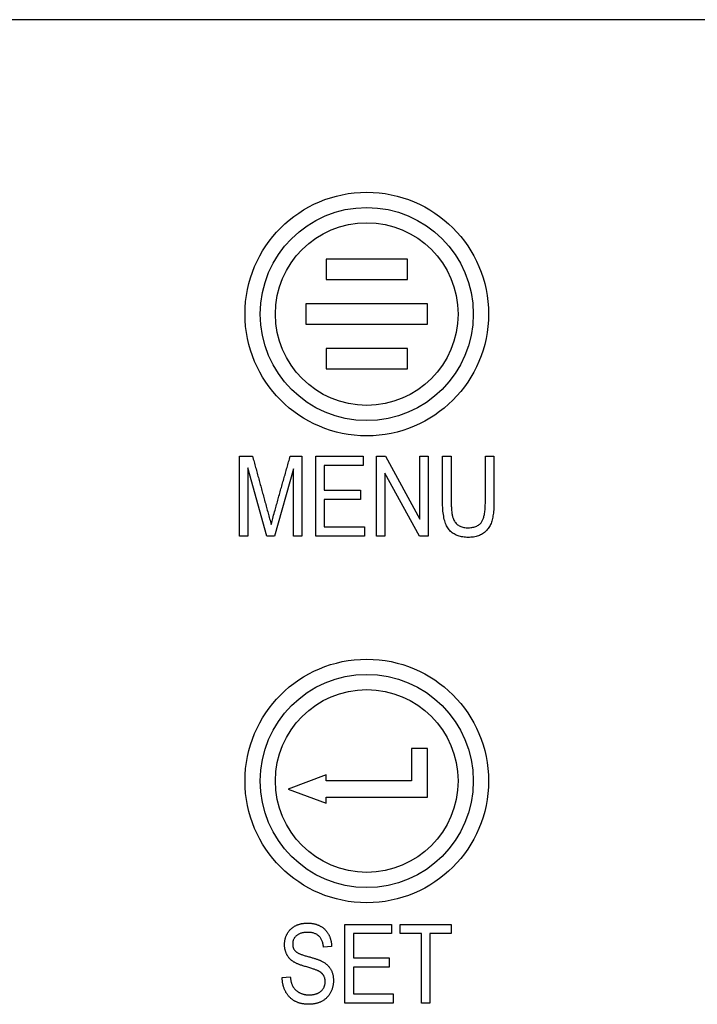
# Model space of a CAD drawing. Extents: x 62 to 213, y 47 to 156.
# Tile 3 of 8: x 96 to 129, y 108 to 156. Entities that reach past the tile are written whole.
import ezdxf

# ---------------------------------------------------------------- set-up
doc = ezdxf.new("R2010")
doc.units = 0
doc.layers.add('DEFAULT', color=7, linetype='CONTINUOUS')
doc.layers.add('DV1_0', color=7, linetype='CONTINUOUS')

# ---------------------------------------------------------------- blocks, each defined once
blk = doc.blocks.new('SE')
at = {"layer": 'DV1_0', "color": 7, "linetype": 'CONTINUOUS'}
for p, q in [((207.964, 156.085), (67.964, 156.085)), ((110.964, 144.285), (110.964, 143.285)), ((114.964, 144.285), (110.964, 144.285)), ((114.964, 143.285), (114.964, 144.285)), ((110.964, 143.285), (114.964, 143.285)), ((109.964, 142.085), (109.964, 141.085)), ((115.964, 142.085), (109.964, 142.085)), ((115.964, 141.085), (115.964, 142.085)), ((109.964, 141.085), (115.964, 141.085)), ((110.964, 139.885), (110.964, 138.885)), ((114.964, 139.885), (110.964, 139.885)), ((114.964, 138.885), (114.964, 139.885)), ((110.964, 138.885), (114.964, 138.885)), ((106.695, 130.648), (106.695, 134.585)), ((106.695, 134.585), (107.332, 134.585)), ((109.192, 134.585), (109.763, 134.585)), ((109.763, 134.585), (109.763, 130.648)), ((110.446, 130.648), (110.446, 134.585)), ((110.446, 134.585), (112.783, 134.585)), ((112.783, 134.585), (112.783, 134.124)), ((113.448, 130.648), (113.448, 134.585)), ((113.448, 134.585), (113.883, 134.585)), ((113.883, 134.585), (115.583, 131.475)), ((115.583, 131.475), (115.583, 134.585)), ((115.583, 134.585), (115.989, 134.585)), ((115.989, 134.585), (115.989, 130.648)), ((116.702, 134.585), (117.126, 134.585)), ((118.808, 134.585), (119.232, 134.585)), ((107.101, 134.008), (107.101, 130.648)), ((108.037, 130.648), (107.101, 134.008)), ((109.354, 133.959), (108.422, 130.648)), ((109.354, 130.648), (109.354, 133.959)), ((112.783, 134.124), (110.871, 134.124)), ((110.871, 134.124), (110.871, 132.913)), ((113.854, 133.752), (113.854, 130.648)), ((115.555, 130.648), (113.854, 133.752)), ((110.871, 132.913), (112.663, 132.913)), ((112.663, 132.913), (112.663, 132.45)), ((112.663, 132.45), (110.871, 132.45)), ((110.871, 132.45), (110.871, 131.111)), ((110.871, 131.111), (112.856, 131.111)), ((112.856, 131.111), (112.856, 130.648)), ((107.101, 130.648), (106.695, 130.648)), ((108.422, 130.648), (108.037, 130.648)), ((109.763, 130.648), (109.354, 130.648)), ((112.856, 130.648), (110.446, 130.648)), ((113.854, 130.648), (113.448, 130.648)), ((115.989, 130.648), (115.555, 130.648)), ((115.964, 120.185), (115.164, 120.185)), ((115.164, 120.185), (115.164, 118.585)), ((115.964, 117.785), (115.964, 120.185)), ((110.964, 118.881), (109.089, 118.185)), ((110.964, 118.585), (110.964, 118.881)), ((115.164, 118.585), (110.964, 118.585)), ((109.089, 118.185), (110.964, 117.488)), ((110.964, 117.488), (110.964, 117.785)), ((110.964, 117.785), (115.964, 117.785)), ((111.887, 107.647), (111.887, 111.52)), ((111.887, 111.52), (114.185, 111.52)), ((114.185, 111.067), (112.304, 111.067)), ((112.304, 111.067), (112.304, 109.876)), ((114.185, 111.52), (114.185, 111.067)), ((114.613, 111.067), (114.613, 111.52)), ((114.613, 111.52), (117.131, 111.52)), ((115.66, 111.067), (114.613, 111.067)), ((115.66, 107.647), (115.66, 111.067)), ((116.077, 111.067), (116.077, 107.647)), ((117.131, 111.067), (116.077, 111.067)), ((117.131, 111.52), (117.131, 111.067)), ((111.232, 110.438), (110.832, 110.402)), ((112.304, 109.876), (114.07, 109.876)), ((114.07, 109.876), (114.07, 109.42)), ((114.07, 109.42), (112.304, 109.42)), ((112.304, 109.42), (112.304, 108.103)), ((108.796, 108.902), (109.196, 108.938)), ((112.304, 108.103), (114.26, 108.103)), ((114.26, 108.103), (114.26, 107.647)), ((114.26, 107.647), (111.887, 107.647)), ((116.077, 107.647), (115.66, 107.647))]:
    blk.add_line(p, q, dxfattribs=at)
for points in [[(107.332, 134.585), (107.351, 134.515), (107.37, 134.444), (107.39, 134.374), (107.409, 134.304), (107.428, 134.234), (107.447, 134.164), (107.467, 134.094), (107.486, 134.023), (107.505, 133.953), (107.524, 133.883), (107.544, 133.813), (107.563, 133.743), (107.582, 133.673), (107.601, 133.603), (107.621, 133.532), (107.64, 133.462), (107.659, 133.392), (107.678, 133.322), (107.698, 133.252), (107.717, 133.182), (107.736, 133.111), (107.755, 133.041), (107.775, 132.971), (107.794, 132.901), (107.813, 132.831), (107.832, 132.761), (107.852, 132.69), (107.871, 132.62), (107.89, 132.55), (107.909, 132.48), (107.929, 132.41), (107.948, 132.34), (107.967, 132.27), (107.986, 132.199), (108.006, 132.129), (108.025, 132.059), (108.044, 131.989), (108.063, 131.919), (108.083, 131.849), (108.102, 131.778), (108.121, 131.708), (108.14, 131.638), (108.159, 131.568), (108.177, 131.497), (108.196, 131.427), (108.214, 131.357), (108.233, 131.286), (108.251, 131.216)], [(108.251, 131.216), (108.264, 131.267), (108.279, 131.323), (108.295, 131.383), (108.313, 131.449), (108.332, 131.519), (108.353, 131.595), (108.375, 131.675), (108.398, 131.76), (108.423, 131.849), (108.442, 131.919), (108.462, 131.989), (108.481, 132.06), (108.501, 132.13), (108.52, 132.2), (108.54, 132.27), (108.559, 132.34), (108.579, 132.411), (108.599, 132.481), (108.618, 132.551), (108.638, 132.621), (108.658, 132.691), (108.677, 132.761), (108.697, 132.832), (108.717, 132.902), (108.736, 132.972), (108.756, 133.042), (108.776, 133.112), (108.796, 133.182), (108.816, 133.252), (108.835, 133.322), (108.855, 133.393), (108.875, 133.463), (108.895, 133.533), (108.915, 133.603), (108.935, 133.673), (108.954, 133.743), (108.974, 133.813), (108.994, 133.883), (109.014, 133.953), (109.034, 134.024), (109.053, 134.094), (109.073, 134.164), (109.093, 134.234), (109.113, 134.304), (109.133, 134.374), (109.152, 134.444), (109.172, 134.515), (109.192, 134.585)], [(119.232, 134.585), (119.232, 134.519), (119.232, 134.453), (119.232, 134.387), (119.232, 134.322), (119.232, 134.256), (119.232, 134.19), (119.232, 134.124), (119.232, 134.058), (119.232, 133.993), (119.232, 133.927), (119.232, 133.861), (119.232, 133.795), (119.232, 133.73), (119.232, 133.664), (119.232, 133.598), (119.232, 133.532), (119.232, 133.466), (119.232, 133.401), (119.232, 133.335), (119.232, 133.269), (119.232, 133.203), (119.232, 133.137), (119.232, 133.072), (119.232, 133.006), (119.232, 132.94), (119.232, 132.874), (119.232, 132.809), (119.232, 132.743), (119.232, 132.677), (119.232, 132.611), (119.232, 132.545), (119.232, 132.48), (119.232, 132.414), (119.232, 132.348), (119.232, 132.272), (119.231, 132.184), (119.228, 132.099), (119.224, 132.016), (119.219, 131.936), (119.212, 131.859), (119.204, 131.783), (119.194, 131.711), (119.184, 131.641), (119.171, 131.573), (119.158, 131.508), (119.143, 131.446), (119.126, 131.386), (119.108, 131.329), (119.088, 131.274), (119.065, 131.22), (119.04, 131.169), (119.013, 131.119), (118.983, 131.071), (118.952, 131.025), (118.917, 130.981), (118.881, 130.939), (118.843, 130.899), (118.802, 130.861), (118.759, 130.825), (118.714, 130.791), (118.668, 130.759), (118.619, 130.731), (118.569, 130.705), (118.517, 130.681), (118.463, 130.66), (118.407, 130.642), (118.349, 130.627), (118.29, 130.613), (118.228, 130.603), (118.165, 130.595), (118.099, 130.589), (118.032, 130.586), (117.963, 130.585), (117.895, 130.586), (117.828, 130.59), (117.764, 130.596), (117.701, 130.604), (117.64, 130.614), (117.582, 130.627), (117.525, 130.642), (117.47, 130.66), (117.417, 130.679), (117.365, 130.701), (117.316, 130.725), (117.269, 130.752), (117.223, 130.78), (117.18, 130.811), (117.138, 130.845), (117.098, 130.88), (117.06, 130.918), (117.024, 130.958), (116.99, 131.001), (116.958, 131.048), (116.927, 131.097), (116.899, 131.151), (116.873, 131.208), (116.848, 131.268), (116.825, 131.332), (116.805, 131.399), (116.786, 131.47), (116.769, 131.544), (116.754, 131.622), (116.741, 131.704), (116.73, 131.788), (116.72, 131.877), (116.713, 131.969), (116.707, 132.064), (116.704, 132.163), (116.702, 132.265), (116.702, 132.348), (116.702, 132.414), (116.702, 132.48), (116.702, 132.546), (116.702, 132.611), (116.702, 132.677), (116.702, 132.743), (116.702, 132.809), (116.702, 132.874), (116.702, 132.94), (116.702, 133.006), (116.702, 133.072), (116.702, 133.138), (116.702, 133.203), (116.702, 133.269), (116.702, 133.335), (116.702, 133.401), (116.702, 133.466), (116.702, 133.532), (116.702, 133.598), (116.702, 133.664), (116.702, 133.73), (116.702, 133.795), (116.702, 133.861), (116.702, 133.927), (116.702, 133.993), (116.702, 134.058), (116.702, 134.124), (116.702, 134.19), (116.702, 134.256), (116.702, 134.322), (116.702, 134.387), (116.702, 134.453), (116.702, 134.519), (116.702, 134.585)], [(117.126, 134.585), (117.126, 134.534), (117.126, 134.484), (117.126, 134.434), (117.126, 134.384), (117.126, 134.333), (117.126, 134.283), (117.126, 134.233), (117.126, 134.183), (117.126, 134.133), (117.126, 134.082), (117.126, 134.032), (117.126, 133.982), (117.126, 133.932), (117.126, 133.881), (117.126, 133.831), (117.126, 133.781), (117.126, 133.731), (117.126, 133.68), (117.126, 133.63), (117.126, 133.58), (117.126, 133.53), (117.126, 133.479), (117.126, 133.429), (117.126, 133.379), (117.126, 133.329), (117.126, 133.279), (117.126, 133.228), (117.126, 133.178), (117.126, 133.128), (117.126, 133.078), (117.126, 133.027), (117.126, 132.977), (117.126, 132.927), (117.126, 132.877), (117.126, 132.826), (117.126, 132.776), (117.126, 132.726), (117.126, 132.676), (117.126, 132.625), (117.126, 132.575), (117.126, 132.525), (117.126, 132.475), (117.126, 132.425), (117.126, 132.374), (117.126, 132.324), (117.127, 132.259), (117.127, 132.193), (117.129, 132.13), (117.132, 132.07), (117.135, 132.011), (117.138, 131.956), (117.143, 131.902), (117.148, 131.851), (117.154, 131.803), (117.16, 131.757), (117.167, 131.714), (117.175, 131.673), (117.184, 131.634), (117.193, 131.598), (117.203, 131.565), (117.216, 131.528), (117.235, 131.479), (117.258, 131.433), (117.282, 131.389), (117.309, 131.348), (117.338, 131.31), (117.37, 131.274), (117.404, 131.241), (117.44, 131.21), (117.479, 131.182), (117.519, 131.156), (117.562, 131.134), (117.606, 131.114), (117.653, 131.097), (117.701, 131.083), (117.751, 131.072), (117.803, 131.064), (117.856, 131.058), (117.912, 131.056), (117.971, 131.057), (118.031, 131.06), (118.089, 131.065), (118.144, 131.072), (118.198, 131.082), (118.248, 131.094), (118.297, 131.108), (118.343, 131.124), (118.387, 131.143), (118.428, 131.164), (118.467, 131.188), (118.504, 131.214), (118.538, 131.243), (118.57, 131.274), (118.599, 131.308), (118.62, 131.335), (118.638, 131.363), (118.656, 131.393), (118.672, 131.425), (118.688, 131.46), (118.702, 131.497), (118.716, 131.537), (118.729, 131.578), (118.741, 131.622), (118.751, 131.668), (118.761, 131.717), (118.77, 131.768), (118.778, 131.821), (118.785, 131.876), (118.791, 131.934), (118.797, 131.993), (118.801, 132.056), (118.804, 132.12), (118.806, 132.187), (118.808, 132.256), (118.808, 132.324), (118.808, 132.374), (118.808, 132.424), (118.808, 132.475), (118.808, 132.525), (118.808, 132.575), (118.808, 132.625), (118.808, 132.676), (118.808, 132.726), (118.808, 132.776), (118.808, 132.826), (118.808, 132.877), (118.808, 132.927), (118.808, 132.977), (118.808, 133.027), (118.808, 133.077), (118.808, 133.128), (118.808, 133.178), (118.808, 133.228), (118.808, 133.278), (118.808, 133.329), (118.808, 133.379), (118.808, 133.429), (118.808, 133.479), (118.808, 133.53), (118.808, 133.58), (118.808, 133.63), (118.808, 133.68), (118.808, 133.731), (118.808, 133.781), (118.808, 133.831), (118.808, 133.881), (118.808, 133.932), (118.808, 133.982), (118.808, 134.032), (118.808, 134.082), (118.808, 134.133), (118.808, 134.183), (118.808, 134.233), (118.808, 134.283), (118.808, 134.333), (118.808, 134.384), (118.808, 134.434), (118.808, 134.484), (118.808, 134.534), (118.808, 134.585)], [(109.196, 108.938), (109.2, 108.9), (109.204, 108.863), (109.209, 108.827), (109.215, 108.793), (109.221, 108.759), (109.228, 108.726), (109.235, 108.695), (109.243, 108.664), (109.252, 108.635), (109.261, 108.606), (109.271, 108.578), (109.281, 108.552), (109.292, 108.526), (109.303, 108.502), (109.315, 108.478), (109.328, 108.456), (109.341, 108.434), (109.355, 108.414), (109.37, 108.393), (109.385, 108.373), (109.401, 108.354), (109.418, 108.335), (109.436, 108.317), (109.454, 108.299), (109.473, 108.281), (109.492, 108.264), (109.513, 108.248), (109.534, 108.232), (109.555, 108.217), (109.578, 108.202), (109.601, 108.187), (109.624, 108.173), (109.649, 108.16), (109.673, 108.147), (109.698, 108.135), (109.723, 108.124), (109.749, 108.114), (109.775, 108.104), (109.801, 108.095), (109.828, 108.087), (109.855, 108.08), (109.883, 108.073), (109.911, 108.067), (109.939, 108.062), (109.968, 108.058), (109.997, 108.054), (110.026, 108.052), (110.056, 108.05), (110.086, 108.049), (110.116, 108.048), (110.15, 108.049), (110.183, 108.05), (110.216, 108.052), (110.248, 108.055), (110.28, 108.058), (110.311, 108.062), (110.341, 108.067), (110.37, 108.073), (110.399, 108.079), (110.427, 108.086), (110.454, 108.093), (110.48, 108.102), (110.506, 108.111), (110.531, 108.121), (110.556, 108.131), (110.58, 108.143), (110.603, 108.155), (110.625, 108.168), (110.647, 108.182), (110.668, 108.196), (110.688, 108.212), (110.708, 108.228), (110.729, 108.247), (110.749, 108.268), (110.769, 108.289), (110.787, 108.31), (110.804, 108.333), (110.819, 108.356), (110.834, 108.38), (110.847, 108.404), (110.859, 108.429), (110.87, 108.455), (110.88, 108.481), (110.888, 108.508), (110.896, 108.535), (110.902, 108.563), (110.907, 108.592), (110.911, 108.621), (110.913, 108.651), (110.915, 108.682), (110.915, 108.713), (110.914, 108.743), (110.911, 108.773), (110.908, 108.802), (110.903, 108.831), (110.897, 108.859), (110.889, 108.886), (110.88, 108.912), (110.87, 108.938), (110.859, 108.963), (110.846, 108.987), (110.834, 109.007), (110.825, 109.021), (110.816, 109.035), (110.806, 109.049), (110.795, 109.062), (110.784, 109.075), (110.773, 109.088), (110.761, 109.1), (110.749, 109.112), (110.736, 109.124), (110.722, 109.136), (110.709, 109.147), (110.694, 109.158), (110.68, 109.169), (110.664, 109.179), (110.649, 109.189), (110.632, 109.199), (110.616, 109.208), (110.598, 109.218), (110.578, 109.227), (110.556, 109.237), (110.531, 109.248), (110.505, 109.259), (110.475, 109.271), (110.444, 109.283), (110.41, 109.295), (110.374, 109.308), (110.336, 109.321), (110.295, 109.334), (110.252, 109.348), (110.207, 109.363), (110.16, 109.378), (110.11, 109.393), (110.058, 109.409), (110.004, 109.425), (109.949, 109.441), (109.905, 109.454), (109.862, 109.467), (109.821, 109.48), (109.781, 109.493), (109.742, 109.506), (109.704, 109.52), (109.668, 109.533), (109.633, 109.546), (109.599, 109.56), (109.567, 109.573), (109.535, 109.586), (109.506, 109.6), (109.477, 109.613), (109.45, 109.627), (109.424, 109.64), (109.399, 109.654), (109.376, 109.667), (109.353, 109.681), (109.332, 109.694), (109.313, 109.708), (109.294, 109.721), (109.276, 109.735), (109.258, 109.749), (109.241, 109.764), (109.224, 109.779), (109.207, 109.794), (109.191, 109.81), (109.175, 109.826), (109.16, 109.843), (109.145, 109.859), (109.131, 109.877), (109.117, 109.894), (109.103, 109.912), (109.09, 109.93), (109.077, 109.949), (109.065, 109.968), (109.053, 109.987), (109.042, 110.007), (109.03, 110.027), (109.02, 110.048), (109.008, 110.071), (108.997, 110.096), (108.987, 110.121), (108.977, 110.146), (108.968, 110.172), (108.959, 110.198), (108.951, 110.224), (108.944, 110.251), (108.938, 110.279), (108.932, 110.306), (108.927, 110.334), (108.923, 110.362), (108.919, 110.391), (108.916, 110.42), (108.914, 110.449), (108.913, 110.479), (108.912, 110.509), (108.912, 110.539), (108.913, 110.569), (108.915, 110.599), (108.917, 110.628), (108.919, 110.657), (108.923, 110.685), (108.927, 110.713), (108.932, 110.741), (108.937, 110.769), (108.943, 110.796), (108.949, 110.822), (108.957, 110.849), (108.965, 110.875), (108.973, 110.901), (108.982, 110.926), (108.992, 110.951), (109.002, 110.976), (109.014, 111), (109.025, 111.024), (109.038, 111.047), (109.051, 111.07), (109.064, 111.093), (109.078, 111.116), (109.093, 111.138), (109.109, 111.16), (109.125, 111.181), (109.142, 111.202), (109.159, 111.223), (109.177, 111.243), (109.196, 111.263), (109.215, 111.282), (109.235, 111.301), (109.256, 111.32), (109.276, 111.338), (109.298, 111.355), (109.319, 111.371), (109.341, 111.387), (109.364, 111.403), (109.387, 111.418), (109.41, 111.432), (109.434, 111.445), (109.458, 111.458), (109.483, 111.47), (109.508, 111.482), (109.534, 111.493), (109.56, 111.503), (109.586, 111.513), (109.613, 111.522), (109.641, 111.531), (109.668, 111.539), (109.697, 111.546), (109.725, 111.553), (109.754, 111.559), (109.784, 111.564), (109.814, 111.569), (109.844, 111.573), (109.875, 111.577), (109.906, 111.579), (109.938, 111.582), (109.97, 111.583), (110.003, 111.584), (110.036, 111.585), (110.069, 111.584), (110.102, 111.584), (110.134, 111.582), (110.166, 111.58), (110.198, 111.577), (110.229, 111.574), (110.26, 111.57), (110.29, 111.566), (110.32, 111.56), (110.35, 111.555), (110.379, 111.548), (110.408, 111.541), (110.436, 111.534), (110.464, 111.526), (110.492, 111.517), (110.519, 111.507), (110.546, 111.497), (110.572, 111.487), (110.598, 111.476), (110.624, 111.464), (110.649, 111.451), (110.673, 111.438), (110.698, 111.424), (110.722, 111.41), (110.745, 111.395), (110.768, 111.38), (110.791, 111.364), (110.813, 111.348), (110.834, 111.331), (110.855, 111.313), (110.875, 111.295), (110.895, 111.277), (110.915, 111.258), (110.933, 111.238), (110.952, 111.218), (110.969, 111.198), (110.987, 111.177), (111.003, 111.155), (111.019, 111.133), (111.035, 111.11), (111.05, 111.087), (111.064, 111.064), (111.078, 111.039), (111.092, 111.015), (111.104, 110.99), (111.117, 110.964), (111.128, 110.938), (111.139, 110.912), (111.149, 110.886), (111.159, 110.859), (111.168, 110.831), (111.177, 110.804), (111.184, 110.775), (111.192, 110.747), (111.198, 110.718), (111.204, 110.688), (111.21, 110.659), (111.215, 110.628), (111.219, 110.598), (111.223, 110.567), (111.226, 110.535), (111.229, 110.503), (111.231, 110.471), (111.232, 110.438)], [(110.832, 110.402), (110.827, 110.448), (110.821, 110.493), (110.813, 110.536), (110.805, 110.578), (110.795, 110.618), (110.783, 110.657), (110.77, 110.694), (110.756, 110.729), (110.741, 110.763), (110.724, 110.795), (110.707, 110.826), (110.687, 110.855), (110.667, 110.883), (110.645, 110.909), (110.621, 110.933), (110.597, 110.956), (110.571, 110.978), (110.543, 110.998), (110.515, 111.017), (110.485, 111.034), (110.454, 111.05), (110.422, 111.064), (110.388, 111.077), (110.353, 111.088), (110.317, 111.098), (110.28, 111.107), (110.241, 111.114), (110.201, 111.12), (110.16, 111.124), (110.117, 111.127), (110.073, 111.128), (110.028, 111.128), (109.985, 111.127), (109.942, 111.124), (109.901, 111.121), (109.861, 111.115), (109.823, 111.109), (109.786, 111.101), (109.75, 111.093), (109.715, 111.082), (109.682, 111.071), (109.651, 111.058), (109.62, 111.044), (109.591, 111.029), (109.563, 111.013), (109.537, 110.995), (109.512, 110.977), (109.488, 110.957), (109.466, 110.936), (109.446, 110.914), (109.427, 110.892), (109.409, 110.869), (109.393, 110.846), (109.378, 110.821), (109.365, 110.796), (109.354, 110.77), (109.344, 110.744), (109.335, 110.716), (109.328, 110.688), (109.322, 110.659), (109.318, 110.63), (109.316, 110.6), (109.314, 110.569), (109.315, 110.537), (109.316, 110.507), (109.319, 110.477), (109.323, 110.449), (109.328, 110.421), (109.334, 110.395), (109.342, 110.369), (109.351, 110.345), (109.361, 110.321), (109.372, 110.298), (109.385, 110.277), (109.398, 110.256), (109.413, 110.236), (109.429, 110.218), (109.447, 110.2), (109.462, 110.186), (109.478, 110.173), (109.495, 110.16), (109.515, 110.147), (109.536, 110.134), (109.559, 110.121), (109.583, 110.108), (109.61, 110.095), (109.638, 110.082), (109.668, 110.069), (109.699, 110.056), (109.732, 110.043), (109.767, 110.031), (109.804, 110.018), (109.843, 110.005), (109.883, 109.992), (109.925, 109.979), (109.968, 109.966), (110.014, 109.954), (110.061, 109.941), (110.107, 109.929), (110.151, 109.917), (110.194, 109.905), (110.235, 109.893), (110.275, 109.881), (110.314, 109.87), (110.351, 109.858), (110.388, 109.847), (110.423, 109.836), (110.456, 109.825), (110.488, 109.814), (110.519, 109.803), (110.549, 109.793), (110.577, 109.783), (110.604, 109.772), (110.629, 109.762), (110.653, 109.752), (110.676, 109.743), (110.698, 109.733), (110.718, 109.724), (110.739, 109.714), (110.771, 109.698), (110.802, 109.681), (110.832, 109.663), (110.861, 109.645), (110.89, 109.626), (110.917, 109.606), (110.944, 109.586), (110.969, 109.566), (110.994, 109.544), (111.018, 109.522), (111.041, 109.5), (111.063, 109.477), (111.084, 109.453), (111.104, 109.429), (111.123, 109.404), (111.142, 109.378), (111.159, 109.352), (111.176, 109.326), (111.192, 109.298), (111.207, 109.271), (111.221, 109.242), (111.234, 109.213), (111.246, 109.184), (111.257, 109.154), (111.267, 109.124), (111.277, 109.093), (111.285, 109.061), (111.293, 109.029), (111.3, 108.996), (111.306, 108.963), (111.311, 108.929), (111.315, 108.895), (111.318, 108.859), (111.32, 108.824), (111.322, 108.788), (111.322, 108.751), (111.322, 108.714), (111.32, 108.677), (111.318, 108.641), (111.314, 108.604), (111.31, 108.569), (111.305, 108.534), (111.299, 108.499), (111.291, 108.464), (111.283, 108.43), (111.274, 108.396), (111.264, 108.362), (111.253, 108.329), (111.241, 108.296), (111.228, 108.264), (111.214, 108.232), (111.199, 108.2), (111.183, 108.169), (111.166, 108.138), (111.148, 108.108), (111.129, 108.079), (111.11, 108.05), (111.09, 108.023), (111.07, 107.996), (111.048, 107.97), (111.026, 107.945), (111.003, 107.921), (110.98, 107.897), (110.956, 107.875), (110.931, 107.853), (110.905, 107.832), (110.878, 107.812), (110.851, 107.792), (110.823, 107.774), (110.795, 107.756), (110.765, 107.739), (110.736, 107.723), (110.708, 107.709), (110.68, 107.696), (110.651, 107.684), (110.622, 107.672), (110.592, 107.661), (110.562, 107.651), (110.531, 107.641), (110.499, 107.633), (110.467, 107.625), (110.435, 107.617), (110.402, 107.611), (110.368, 107.605), (110.333, 107.6), (110.298, 107.596), (110.263, 107.592), (110.227, 107.589), (110.19, 107.587), (110.153, 107.585), (110.115, 107.585), (110.076, 107.585), (110.038, 107.586), (110.001, 107.587), (109.964, 107.589), (109.927, 107.592), (109.891, 107.596), (109.856, 107.601), (109.821, 107.606), (109.786, 107.612), (109.752, 107.619), (109.719, 107.627), (109.686, 107.635), (109.653, 107.644), (109.621, 107.654), (109.59, 107.665), (109.559, 107.676), (109.529, 107.688), (109.499, 107.701), (109.469, 107.715), (109.44, 107.73), (109.412, 107.745), (109.384, 107.761), (109.357, 107.778), (109.33, 107.796), (109.303, 107.814), (109.277, 107.834), (109.252, 107.854), (109.227, 107.874), (109.203, 107.896), (109.179, 107.918), (109.156, 107.942), (109.134, 107.965), (109.113, 107.988), (109.092, 108.012), (109.072, 108.037), (109.053, 108.062), (109.035, 108.088), (109.017, 108.114), (109, 108.141), (108.983, 108.168), (108.967, 108.196), (108.952, 108.224), (108.938, 108.253), (108.924, 108.283), (108.911, 108.313), (108.899, 108.343), (108.887, 108.374), (108.876, 108.406), (108.866, 108.438), (108.856, 108.47), (108.847, 108.503), (108.839, 108.537), (108.832, 108.571), (108.825, 108.606), (108.819, 108.641), (108.814, 108.677), (108.809, 108.713), (108.805, 108.75), (108.802, 108.787), (108.799, 108.825), (108.797, 108.863), (108.796, 108.902)]]:
    blk.add_lwpolyline(points, dxfattribs=at)
for centre, radius in [((112.964, 141.585), 6), ((112.964, 141.585), 5.25), ((112.964, 141.585), 4.5), ((112.964, 118.585), 6), ((112.964, 118.585), 5.25), ((112.964, 118.585), 4.5)]:
    blk.add_circle(centre, radius, dxfattribs=at)

msp = doc.modelspace()

# ---------------------------------------------------------------- block references
at = {"layer": 'DEFAULT'}
msp.add_blockref('SE', (0, 0), dxfattribs=at)

doc.saveas('drawing.dxf')
